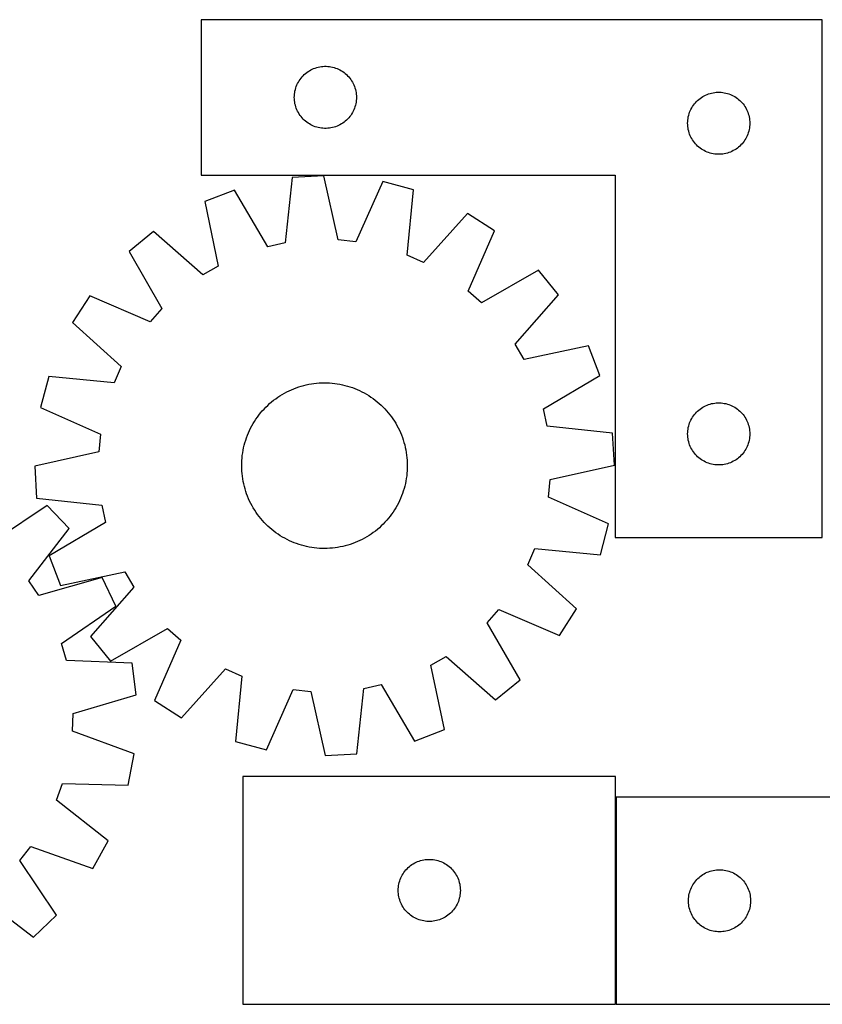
# Model space of a CAD drawing. Header units: millimetres. Extents: x 7 to 1493, y 7 to 482.
# Tile 2 of 5: x 403 to 790, y 7 to 482. Entities that reach past the tile are written whole.
import ezdxf

# ---------------------------------------------------------------- set-up
doc = ezdxf.new("R2010")
doc.units = ezdxf.units.MM
doc.layers.add('COMMON', color=5, linetype='CONTINUOUS', true_color=0x0000ff)
doc.layers.add('CUT', color=7, linetype='CONTINUOUS', true_color=0x000000)

msp = doc.modelspace()

# ---------------------------------------------------------------- linework, layer by layer
at = {"layer": 'COMMON'}
msp.add_line((690.67252, 6.572515), (690.67252, 106.572515), dxfattribs=at)
at = {"layer": 'CUT'}
for p, q in [((790.372518, 481.996894), (490.372518, 481.996894)), ((490.372518, 481.996894), (490.372518, 406.996894)), ((790.372518, 231.996894), (790.372518, 481.996894)), ((540.76362, 456.015101), (541.369304, 456.494483)), ((541.369304, 456.494483), (541.998862, 456.942049)), ((541.998862, 456.942049), (542.650626, 457.356613)), ((542.650626, 457.356613), (543.322867, 457.737076)), ((543.322867, 457.737076), (544.013802, 458.082428)), ((544.013802, 458.082428), (544.7216, 458.391753)), ((544.7216, 458.391753), (545.444382, 458.664232)), ((545.444382, 458.664232), (546.180233, 458.899142)), ((546.180233, 458.899142), (546.927202, 459.095859)), ((546.927202, 459.095859), (547.683307, 459.253863)), ((547.683307, 459.253863), (548.446543, 459.372734)), ((548.446543, 459.372734), (549.214886, 459.452157)), ((549.214886, 459.452157), (549.986299, 459.491921)), ((549.986299, 459.491921), (550.758737, 459.491921)), ((550.758737, 459.491921), (551.53015, 459.452157)), ((551.53015, 459.452157), (552.298493, 459.372734)), ((552.298493, 459.372734), (553.061729, 459.253863)), ((553.061729, 459.253863), (553.817834, 459.095859)), ((553.817834, 459.095859), (554.564803, 458.899142)), ((554.564803, 458.899142), (555.300654, 458.664232)), ((555.300654, 458.664232), (556.023436, 458.391753)), ((556.023436, 458.391753), (556.731234, 458.082428)), ((556.731234, 458.082428), (557.422169, 457.737076)), ((557.422169, 457.737076), (558.09441, 457.356613)), ((558.09441, 457.356613), (558.746174, 456.942049)), ((558.746174, 456.942049), (559.375732, 456.494483)), ((559.375732, 456.494483), (559.981416, 456.015101)), ((536.955212, 451.203301), (537.318239, 451.885115)), ((537.318239, 451.885115), (537.715885, 452.547337)), ((537.715885, 452.547337), (538.147093, 453.18821)), ((538.147093, 453.18821), (538.610721, 453.806036)), ((538.610721, 453.806036), (539.105539, 454.399176)), ((539.105539, 454.399176), (539.630235, 454.966056)), ((539.630235, 454.966056), (540.183418, 455.505174)), ((540.183418, 455.505174), (540.76362, 456.015101)), ((559.981416, 456.015101), (560.561618, 455.505174)), ((560.561618, 455.505174), (561.114801, 454.966056)), ((561.114801, 454.966056), (561.639497, 454.399176)), ((561.639497, 454.399176), (562.134315, 453.806036)), ((562.134315, 453.806036), (562.597943, 453.18821)), ((562.597943, 453.18821), (563.029151, 452.547337)), ((563.029151, 452.547337), (563.426797, 451.885115)), ((563.426797, 451.885115), (563.789824, 451.203301)), ((535.5512, 446.805252), (535.689683, 447.565175)), ((535.689683, 447.565175), (535.867102, 448.316961)), ((535.867102, 448.316961), (536.082987, 449.058616)), ((536.082987, 449.058616), (536.336766, 449.788175)), ((536.336766, 449.788175), (536.627764, 450.503702)), ((536.627764, 450.503702), (536.955212, 451.203301)), ((563.789824, 451.203301), (564.117272, 450.503702)), ((564.117272, 450.503702), (564.40827, 449.788175)), ((564.40827, 449.788175), (564.662049, 449.058616)), ((564.662049, 449.058616), (564.877934, 448.316961)), ((564.877934, 448.316961), (565.055353, 447.565175)), ((565.055353, 447.565175), (565.193836, 446.805252)), ((738.446543, 446.872734), (739.214886, 446.952157)), ((739.214886, 446.952157), (739.986299, 446.991921)), ((739.986299, 446.991921), (740.758737, 446.991921)), ((740.758737, 446.991921), (741.53015, 446.952157)), ((741.53015, 446.952157), (742.298493, 446.872734)), ((535.372518, 444.496894), (535.392407, 445.269075)), ((535.392407, 443.724713), (535.372518, 444.496894)), ((535.392407, 445.269075), (535.45202, 446.039209)), ((535.45202, 442.954579), (535.392407, 443.724713)), ((535.45202, 446.039209), (535.5512, 446.805252)), ((535.5512, 442.188535), (535.45202, 442.954579)), ((535.689683, 441.428613), (535.5512, 442.188535)), ((565.193836, 442.188535), (565.055353, 441.428613)), ((565.193836, 446.805252), (565.293016, 446.039209)), ((565.293016, 442.954579), (565.193836, 442.188535)), ((565.293016, 446.039209), (565.352629, 445.269075)), ((565.352629, 443.724713), (565.293016, 442.954579)), ((565.352629, 445.269075), (565.372518, 444.496894)), ((565.372518, 444.496894), (565.352629, 443.724713)), ((729.105539, 441.899176), (729.630235, 442.466056)), ((729.630235, 442.466056), (730.183418, 443.005174)), ((730.183418, 443.005174), (730.76362, 443.515101)), ((730.76362, 443.515101), (731.369304, 443.994483)), ((731.369304, 443.994483), (731.998862, 444.442049)), ((731.998862, 444.442049), (732.650626, 444.856613)), ((732.650626, 444.856613), (733.322867, 445.237076)), ((733.322867, 445.237076), (734.013802, 445.582428)), ((734.013802, 445.582428), (734.7216, 445.891753)), ((734.7216, 445.891753), (735.444382, 446.164232)), ((735.444382, 446.164232), (736.180233, 446.399142)), ((736.180233, 446.399142), (736.927202, 446.595859)), ((736.927202, 446.595859), (737.683307, 446.753863)), ((737.683307, 446.753863), (738.446543, 446.872734)), ((742.298493, 446.872734), (743.061729, 446.753863)), ((743.061729, 446.753863), (743.817834, 446.595859)), ((743.817834, 446.595859), (744.564803, 446.399142)), ((744.564803, 446.399142), (745.300654, 446.164232)), ((745.300654, 446.164232), (746.023436, 445.891753)), ((746.023436, 445.891753), (746.731234, 445.582428)), ((746.731234, 445.582428), (747.422169, 445.237076)), ((747.422169, 445.237076), (748.09441, 444.856613)), ((748.09441, 444.856613), (748.746174, 444.442049)), ((748.746174, 444.442049), (749.375732, 443.994483)), ((749.375732, 443.994483), (749.981416, 443.515101)), ((749.981416, 443.515101), (750.561618, 443.005174)), ((750.561618, 443.005174), (751.114801, 442.466056)), ((751.114801, 442.466056), (751.639497, 441.899176)), ((535.867102, 440.676827), (535.689683, 441.428613)), ((536.082987, 439.935171), (535.867102, 440.676827)), ((536.336766, 439.205613), (536.082987, 439.935171)), ((536.627764, 438.490085), (536.336766, 439.205613)), ((536.955212, 437.790487), (536.627764, 438.490085)), ((537.318239, 437.108673), (536.955212, 437.790487)), ((563.789824, 437.790487), (563.426797, 437.108673)), ((564.117272, 438.490085), (563.789824, 437.790487)), ((564.40827, 439.205613), (564.117272, 438.490085)), ((564.662049, 439.935171), (564.40827, 439.205613)), ((564.877934, 440.676827), (564.662049, 439.935171)), ((565.055353, 441.428613), (564.877934, 440.676827)), ((726.336766, 437.288175), (726.627764, 438.003702)), ((726.627764, 438.003702), (726.955212, 438.703301)), ((726.955212, 438.703301), (727.318239, 439.385115)), ((727.318239, 439.385115), (727.715885, 440.047337)), ((727.715885, 440.047337), (728.147093, 440.68821)), ((728.147093, 440.68821), (728.610721, 441.306036)), ((728.610721, 441.306036), (729.105539, 441.899176)), ((751.639497, 441.899176), (752.134315, 441.306036)), ((752.134315, 441.306036), (752.597943, 440.68821)), ((752.597943, 440.68821), (753.029151, 440.047337)), ((753.029151, 440.047337), (753.426797, 439.385115)), ((753.426797, 439.385115), (753.789824, 438.703301)), ((753.789824, 438.703301), (754.117272, 438.003702)), ((754.117272, 438.003702), (754.40827, 437.288175)), ((537.715885, 436.446451), (537.318239, 437.108673)), ((538.147093, 435.805577), (537.715885, 436.446451)), ((538.610721, 435.187752), (538.147093, 435.805577)), ((539.105539, 434.594612), (538.610721, 435.187752)), ((539.630235, 434.027732), (539.105539, 434.594612)), ((540.183418, 433.488613), (539.630235, 434.027732)), ((540.76362, 432.978687), (540.183418, 433.488613)), ((541.369304, 432.499305), (540.76362, 432.978687)), ((559.981416, 432.978687), (559.375732, 432.499305)), ((560.561618, 433.488613), (559.981416, 432.978687)), ((561.114801, 434.027732), (560.561618, 433.488613)), ((561.639497, 434.594612), (561.114801, 434.027732)), ((562.134315, 435.187752), (561.639497, 434.594612)), ((562.597943, 435.805577), (562.134315, 435.187752)), ((563.029151, 436.446451), (562.597943, 435.805577)), ((563.426797, 437.108673), (563.029151, 436.446451)), ((725.372518, 431.996894), (725.392407, 432.769075)), ((725.392407, 432.769075), (725.45202, 433.539209)), ((725.45202, 433.539209), (725.5512, 434.305252)), ((725.5512, 434.305252), (725.689683, 435.065175)), ((725.689683, 435.065175), (725.867102, 435.816961)), ((725.867102, 435.816961), (726.082987, 436.558616)), ((726.082987, 436.558616), (726.336766, 437.288175)), ((754.40827, 437.288175), (754.662049, 436.558616)), ((754.662049, 436.558616), (754.877934, 435.816961)), ((754.877934, 435.816961), (755.055353, 435.065175)), ((755.055353, 435.065175), (755.193836, 434.305252)), ((755.193836, 434.305252), (755.293016, 433.539209)), ((755.293016, 433.539209), (755.352629, 432.769075)), ((755.352629, 432.769075), (755.372518, 431.996894)), ((541.998862, 432.051739), (541.369304, 432.499305)), ((542.650626, 431.637174), (541.998862, 432.051739)), ((543.322867, 431.256712), (542.650626, 431.637174)), ((544.013802, 430.91136), (543.322867, 431.256712)), ((544.7216, 430.602034), (544.013802, 430.91136)), ((545.444382, 430.329555), (544.7216, 430.602034)), ((546.180233, 430.094646), (545.444382, 430.329555)), ((546.927202, 429.897928), (546.180233, 430.094646)), ((547.683307, 429.739925), (546.927202, 429.897928)), ((548.446543, 429.621054), (547.683307, 429.739925)), ((549.214886, 429.541631), (548.446543, 429.621054)), ((549.986299, 429.501867), (549.214886, 429.541631)), ((550.758737, 429.501867), (549.986299, 429.501867)), ((551.53015, 429.541631), (550.758737, 429.501867)), ((552.298493, 429.621054), (551.53015, 429.541631)), ((553.061729, 429.739925), (552.298493, 429.621054)), ((553.817834, 429.897928), (553.061729, 429.739925)), ((554.564803, 430.094646), (553.817834, 429.897928)), ((555.300654, 430.329555), (554.564803, 430.094646)), ((556.023436, 430.602034), (555.300654, 430.329555)), ((556.731234, 430.91136), (556.023436, 430.602034)), ((557.422169, 431.256712), (556.731234, 430.91136)), ((558.09441, 431.637174), (557.422169, 431.256712)), ((558.746174, 432.051739), (558.09441, 431.637174)), ((559.375732, 432.499305), (558.746174, 432.051739)), ((725.392407, 431.224713), (725.372518, 431.996894)), ((725.45202, 430.454579), (725.392407, 431.224713)), ((725.5512, 429.688535), (725.45202, 430.454579)), ((725.689683, 428.928613), (725.5512, 429.688535)), ((725.867102, 428.176827), (725.689683, 428.928613)), ((726.082987, 427.435171), (725.867102, 428.176827)), ((754.877934, 428.176827), (754.662049, 427.435171)), ((755.055353, 428.928613), (754.877934, 428.176827)), ((755.193836, 429.688535), (755.055353, 428.928613)), ((755.293016, 430.454579), (755.193836, 429.688535)), ((755.352629, 431.224713), (755.293016, 430.454579)), ((755.372518, 431.996894), (755.352629, 431.224713)), ((726.336766, 426.705613), (726.082987, 427.435171)), ((726.627764, 425.990085), (726.336766, 426.705613)), ((726.955212, 425.290487), (726.627764, 425.990085)), ((727.318239, 424.608673), (726.955212, 425.290487)), ((727.715885, 423.946451), (727.318239, 424.608673)), ((728.147093, 423.305577), (727.715885, 423.946451)), ((728.610721, 422.687752), (728.147093, 423.305577)), ((752.597943, 423.305577), (752.134315, 422.687752)), ((753.029151, 423.946451), (752.597943, 423.305577)), ((753.426797, 424.608673), (753.029151, 423.946451)), ((753.789824, 425.290487), (753.426797, 424.608673)), ((754.117272, 425.990085), (753.789824, 425.290487)), ((754.40827, 426.705613), (754.117272, 425.990085)), ((754.662049, 427.435171), (754.40827, 426.705613)), ((729.105539, 422.094612), (728.610721, 422.687752)), ((729.630235, 421.527732), (729.105539, 422.094612)), ((730.183418, 420.988613), (729.630235, 421.527732)), ((730.76362, 420.478687), (730.183418, 420.988613)), ((731.369304, 419.999305), (730.76362, 420.478687)), ((731.998862, 419.551739), (731.369304, 419.999305)), ((732.650626, 419.137174), (731.998862, 419.551739)), ((733.322867, 418.756712), (732.650626, 419.137174)), ((734.013802, 418.41136), (733.322867, 418.756712)), ((734.7216, 418.102034), (734.013802, 418.41136)), ((746.731234, 418.41136), (746.023436, 418.102034)), ((747.422169, 418.756712), (746.731234, 418.41136)), ((748.09441, 419.137174), (747.422169, 418.756712)), ((748.746174, 419.551739), (748.09441, 419.137174)), ((749.375732, 419.999305), (748.746174, 419.551739)), ((749.981416, 420.478687), (749.375732, 419.999305)), ((750.561618, 420.988613), (749.981416, 420.478687)), ((751.114801, 421.527732), (750.561618, 420.988613)), ((751.639497, 422.094612), (751.114801, 421.527732)), ((752.134315, 422.687752), (751.639497, 422.094612)), ((735.444382, 417.829555), (734.7216, 418.102034)), ((736.180233, 417.594646), (735.444382, 417.829555)), ((736.927202, 417.397928), (736.180233, 417.594646)), ((737.683307, 417.239925), (736.927202, 417.397928)), ((738.446543, 417.121054), (737.683307, 417.239925)), ((739.214886, 417.041631), (738.446543, 417.121054)), ((739.986299, 417.001867), (739.214886, 417.041631)), ((740.758737, 417.001867), (739.986299, 417.001867)), ((741.53015, 417.041631), (740.758737, 417.001867)), ((742.298493, 417.121054), (741.53015, 417.041631)), ((743.061729, 417.239925), (742.298493, 417.121054)), ((743.817834, 417.397928), (743.061729, 417.239925)), ((744.564803, 417.594646), (743.817834, 417.397928)), ((745.300654, 417.829555), (744.564803, 417.594646)), ((746.023436, 418.102034), (745.300654, 417.829555)), ((490.372518, 406.996894), (690.372518, 406.996894)), ((534.304348, 405.786015), (530.95898, 374.198307)), ((549.665338, 406.663818), (534.304348, 405.786015)), ((556.587337, 375.66284), (549.665338, 406.663818)), ((690.372518, 406.996894), (690.372518, 231.996894)), ((506.417479, 399.720677), (492.079565, 394.139029)), ((522.58052, 372.376009), (506.417479, 399.720677)), ((578.06162, 403.814781), (565.118847, 374.806862)), ((592.942045, 399.902815), (578.06162, 403.814781)), ((589.945428, 368.280117), (592.942045, 399.902815)), ((492.079565, 394.139029), (498.65907, 363.063558)), ((619.068113, 388.418286), (597.794865, 364.829652)), ((632.011375, 380.099481), (619.068113, 388.418286)), ((467.431869, 379.753033), (455.520527, 370.013911)), ((491.253802, 358.741363), (467.431869, 379.753033)), ((565.118847, 374.806862), (556.587337, 375.66284)), ((619.389471, 350.950514), (632.011375, 380.099481)), ((530.95898, 374.198307), (522.58052, 372.376009)), ((455.520527, 370.013911), (471.380856, 342.492561)), ((597.794865, 364.829652), (589.945428, 368.280117)), ((498.65907, 363.063558), (491.253802, 358.741363)), ((653.309827, 361.103646), (625.788477, 345.243317)), ((663.048949, 349.192304), (653.309827, 361.103646)), ((436.524692, 348.715459), (428.205887, 335.772197)), ((465.67366, 336.093555), (436.524692, 348.715459)), ((625.788477, 345.243317), (619.389471, 350.950514)), ((642.037279, 325.370372), (663.048949, 349.192304)), ((471.380856, 342.492561), (465.67366, 336.093555)), ((428.205887, 335.772197), (451.794521, 314.498949)), ((646.359474, 317.965103), (642.037279, 325.370372)), ((677.434945, 324.544608), (646.359474, 317.965103)), ((683.016593, 310.206695), (677.434945, 324.544608)), ((451.794521, 314.498949), (448.344056, 306.649512)), ((416.721358, 309.646129), (412.809392, 294.765704)), ((448.344056, 306.649512), (416.721358, 309.646129)), ((655.671925, 294.043654), (683.016593, 310.206695)), ((536.331334, 304.270754), (537.519311, 304.680285)), ((537.519311, 304.680285), (538.719567, 305.052299)), ((538.719567, 305.052299), (539.930915, 305.386429)), ((539.930915, 305.386429), (541.15216, 305.682345)), ((541.15216, 305.682345), (542.382098, 305.939754)), ((542.382098, 305.939754), (543.619515, 306.158403)), ((543.619515, 306.158403), (544.863188, 306.338075)), ((544.863188, 306.338075), (546.111892, 306.478595)), ((546.111892, 306.478595), (547.364394, 306.579822)), ((547.364394, 306.579822), (548.619457, 306.641658)), ((548.619457, 306.641658), (549.875843, 306.66404)), ((549.875843, 306.66404), (551.132312, 306.646947)), ((551.132312, 306.646947), (552.387624, 306.590396)), ((552.387624, 306.590396), (553.640541, 306.494443)), ((553.640541, 306.494443), (554.889825, 306.359182)), ((554.889825, 306.359182), (556.134244, 306.184747)), ((556.134244, 306.184747), (557.37257, 305.971309)), ((557.37257, 305.971309), (558.603581, 305.719081)), ((558.603581, 305.719081), (559.826062, 305.428309)), ((559.826062, 305.428309), (561.038806, 305.099283)), ((561.038806, 305.099283), (562.240616, 304.732325)), ((562.240616, 304.732325), (563.430307, 304.327798)), ((563.430307, 304.327798), (564.606705, 303.886102)), ((526.380566, 298.975244), (527.407118, 299.69995)), ((527.407118, 299.69995), (528.455926, 300.392053)), ((528.455926, 300.392053), (529.525957, 301.050871)), ((529.525957, 301.050871), (530.616154, 301.675754)), ((530.616154, 301.675754), (531.72544, 302.266084)), ((531.72544, 302.266084), (532.852723, 302.821279)), ((532.852723, 302.821279), (533.996888, 303.340792)), ((533.996888, 303.340792), (535.156806, 303.824109)), ((535.156806, 303.824109), (536.331334, 304.270754)), ((564.606705, 303.886102), (565.768648, 303.407673)), ((565.768648, 303.407673), (566.91499, 302.892982)), ((566.91499, 302.892982), (568.0446, 302.342538)), ((568.0446, 302.342538), (569.156362, 301.756883)), ((569.156362, 301.756883), (570.24918, 301.136596)), ((570.24918, 301.136596), (571.321975, 300.482288)), ((571.321975, 300.482288), (572.373688, 299.794607)), ((572.373688, 299.794607), (573.403282, 299.074229)), ((412.809392, 294.765704), (441.817312, 281.822931)), ((520.743724, 293.984572), (521.616296, 294.888798)), ((521.616296, 294.888798), (522.516841, 295.765169)), ((522.516841, 295.765169), (523.444468, 296.612821)), ((523.444468, 296.612821), (524.398263, 297.430918)), ((524.398263, 297.430918), (525.377284, 298.218651)), ((525.377284, 298.218651), (526.380566, 298.975244)), ((573.403282, 299.074229), (574.40974, 298.321867)), ((574.40974, 298.321867), (575.392069, 297.538262)), ((575.392069, 297.538262), (576.3493, 296.724189)), ((576.3493, 296.724189), (577.280488, 295.880449)), ((577.280488, 295.880449), (578.184713, 295.007877)), ((578.184713, 295.007877), (579.061085, 294.107333)), ((731.998862, 294.442049), (732.650626, 294.856613)), ((732.650626, 294.856613), (733.322867, 295.237076)), ((733.322867, 295.237076), (734.013802, 295.582428)), ((734.013802, 295.582428), (734.7216, 295.891753)), ((734.7216, 295.891753), (735.444382, 296.164232)), ((735.444382, 296.164232), (736.180233, 296.399142)), ((736.180233, 296.399142), (736.927202, 296.595859)), ((736.927202, 296.595859), (737.683307, 296.753863)), ((737.683307, 296.753863), (738.446543, 296.872734)), ((738.446543, 296.872734), (739.214886, 296.952157)), ((739.214886, 296.952157), (739.986299, 296.991921)), ((739.986299, 296.991921), (740.758737, 296.991921)), ((740.758737, 296.991921), (741.53015, 296.952157)), ((741.53015, 296.952157), (742.298493, 296.872734)), ((742.298493, 296.872734), (743.061729, 296.753863)), ((743.061729, 296.753863), (743.817834, 296.595859)), ((743.817834, 296.595859), (744.564803, 296.399142)), ((744.564803, 296.399142), (745.300654, 296.164232)), ((745.300654, 296.164232), (746.023436, 295.891753)), ((746.023436, 295.891753), (746.731234, 295.582428)), ((746.731234, 295.582428), (747.422169, 295.237076)), ((747.422169, 295.237076), (748.09441, 294.856613)), ((748.09441, 294.856613), (748.746174, 294.442049)), ((516.829566, 289.077772), (517.549944, 290.107366)), ((517.549944, 290.107366), (518.302306, 291.113824)), ((518.302306, 291.113824), (519.085911, 292.096153)), ((519.085911, 292.096153), (519.899985, 293.053384)), ((519.899985, 293.053384), (520.743724, 293.984572)), ((579.061085, 294.107333), (579.908737, 293.179705)), ((579.908737, 293.179705), (580.726834, 292.22591)), ((580.726834, 292.22591), (581.514567, 291.246889)), ((581.514567, 291.246889), (582.27116, 290.243607)), ((582.27116, 290.243607), (582.995866, 289.217056)), ((657.494223, 285.665193), (655.671925, 294.043654)), ((727.318239, 289.385115), (727.715885, 290.047337)), ((727.715885, 290.047337), (728.147093, 290.68821)), ((728.147093, 290.68821), (728.610721, 291.306036)), ((728.610721, 291.306036), (729.105539, 291.899176)), ((729.105539, 291.899176), (729.630235, 292.466056)), ((729.630235, 292.466056), (730.183418, 293.005174)), ((730.183418, 293.005174), (730.76362, 293.515101)), ((730.76362, 293.515101), (731.369304, 293.994483)), ((731.369304, 293.994483), (731.998862, 294.442049)), ((748.746174, 294.442049), (749.375732, 293.994483)), ((749.375732, 293.994483), (749.981416, 293.515101)), ((749.981416, 293.515101), (750.561618, 293.005174)), ((750.561618, 293.005174), (751.114801, 292.466056)), ((751.114801, 292.466056), (751.639497, 291.899176)), ((751.639497, 291.899176), (752.134315, 291.306036)), ((752.134315, 291.306036), (752.597943, 290.68821)), ((752.597943, 290.68821), (753.029151, 290.047337)), ((753.029151, 290.047337), (753.426797, 289.385115)), ((514.281636, 284.748684), (514.867291, 285.860446)), ((514.867291, 285.860446), (515.487578, 286.953264)), ((515.487578, 286.953264), (516.141885, 288.026059)), ((516.141885, 288.026059), (516.829566, 289.077772)), ((582.995866, 289.217056), (583.687969, 288.168247)), ((583.687969, 288.168247), (584.346787, 287.098216)), ((584.346787, 287.098216), (584.97167, 286.00802)), ((584.97167, 286.00802), (585.562, 284.898733)), ((689.081931, 282.319825), (657.494223, 285.665193)), ((725.689683, 285.065175), (725.867102, 285.816961)), ((725.867102, 285.816961), (726.082987, 286.558616)), ((726.082987, 286.558616), (726.336766, 287.288175)), ((726.336766, 287.288175), (726.627764, 288.003702)), ((726.627764, 288.003702), (726.955212, 288.703301)), ((726.955212, 288.703301), (727.318239, 289.385115)), ((753.426797, 289.385115), (753.789824, 288.703301)), ((753.789824, 288.703301), (754.117272, 288.003702)), ((754.117272, 288.003702), (754.40827, 287.288175)), ((754.40827, 287.288175), (754.662049, 286.558616)), ((754.662049, 286.558616), (754.877934, 285.816961)), ((754.877934, 285.816961), (755.055353, 285.065175)), ((441.817312, 281.822931), (440.961334, 273.291421)), ((512.296375, 280.134391), (512.738071, 281.310789)), ((512.738071, 281.310789), (513.2165, 282.472732)), ((513.2165, 282.472732), (513.731191, 283.619074)), ((513.731191, 283.619074), (514.281636, 284.748684)), ((585.562, 284.898733), (586.117195, 283.771451)), ((586.117195, 283.771451), (586.636708, 282.627286)), ((586.636708, 282.627286), (587.120025, 281.467367)), ((587.120025, 281.467367), (587.56667, 280.292839)), ((689.959734, 266.958835), (689.081931, 282.319825)), ((725.372518, 281.996894), (725.392407, 282.769075)), ((725.392407, 281.224713), (725.372518, 281.996894)), ((725.392407, 282.769075), (725.45202, 283.539209)), ((725.45202, 280.454579), (725.392407, 281.224713)), ((725.45202, 283.539209), (725.5512, 284.305252)), ((725.5512, 284.305252), (725.689683, 285.065175)), ((755.055353, 285.065175), (755.193836, 284.305252)), ((755.193836, 284.305252), (755.293016, 283.539209)), ((755.293016, 283.539209), (755.352629, 282.769075)), ((755.352629, 281.224713), (755.293016, 280.454579)), ((755.352629, 282.769075), (755.372518, 281.996894)), ((755.372518, 281.996894), (755.352629, 281.224713)), ((510.905093, 275.307665), (511.195864, 276.530146)), ((511.195864, 276.530146), (511.524891, 277.74289)), ((511.524891, 277.74289), (511.891848, 278.9447)), ((511.891848, 278.9447), (512.296375, 280.134391)), ((587.56667, 280.292839), (587.976201, 279.104862)), ((587.976201, 279.104862), (588.348215, 277.904607)), ((588.348215, 277.904607), (588.682345, 276.693259)), ((588.682345, 276.693259), (588.978261, 275.472013)), ((725.5512, 279.688535), (725.45202, 280.454579)), ((725.689683, 278.928613), (725.5512, 279.688535)), ((725.867102, 278.176827), (725.689683, 278.928613)), ((726.082987, 277.435171), (725.867102, 278.176827)), ((726.336766, 276.705613), (726.082987, 277.435171)), ((726.627764, 275.990085), (726.336766, 276.705613)), ((726.955212, 275.290487), (726.627764, 275.990085)), ((754.117272, 275.990085), (753.789824, 275.290487)), ((754.40827, 276.705613), (754.117272, 275.990085)), ((754.662049, 277.435171), (754.40827, 276.705613)), ((754.877934, 278.176827), (754.662049, 277.435171)), ((755.055353, 278.928613), (754.877934, 278.176827)), ((755.193836, 279.688535), (755.055353, 278.928613)), ((755.293016, 280.454579), (755.193836, 279.688535)), ((440.961334, 273.291421), (409.960355, 266.369422)), ((510.12973, 270.344625), (510.264991, 271.593909)), ((510.264991, 271.593909), (510.439426, 272.838328)), ((510.439426, 272.838328), (510.652864, 274.076654)), ((510.652864, 274.076654), (510.905093, 275.307665)), ((588.978261, 275.472013), (589.23567, 274.242075)), ((589.23567, 274.242075), (589.454319, 273.004659)), ((589.454319, 273.004659), (589.633991, 271.760985)), ((589.633991, 271.760985), (589.774511, 270.512281)), ((727.318239, 274.608673), (726.955212, 275.290487)), ((727.715885, 273.946451), (727.318239, 274.608673)), ((728.147093, 273.305577), (727.715885, 273.946451)), ((728.610721, 272.687752), (728.147093, 273.305577)), ((729.105539, 272.094612), (728.610721, 272.687752)), ((729.630235, 271.527732), (729.105539, 272.094612)), ((730.183418, 270.988613), (729.630235, 271.527732)), ((751.114801, 271.527732), (750.561618, 270.988613)), ((751.639497, 272.094612), (751.114801, 271.527732)), ((752.134315, 272.687752), (751.639497, 272.094612)), ((752.597943, 273.305577), (752.134315, 272.687752)), ((753.029151, 273.946451), (752.597943, 273.305577)), ((753.426797, 274.608673), (753.029151, 273.946451)), ((753.789824, 275.290487), (753.426797, 274.608673)), ((409.960355, 266.369422), (410.838159, 251.008432)), ((509.960133, 266.579927), (509.977226, 267.836396)), ((509.982516, 265.323541), (509.960133, 266.579927)), ((509.977226, 267.836396), (510.033777, 269.091708)), ((510.033777, 269.091708), (510.12973, 270.344625)), ((589.774511, 270.512281), (589.875738, 269.25978)), ((589.875738, 269.25978), (589.937574, 268.004717)), ((589.937574, 268.004717), (589.959956, 266.748331)), ((589.959956, 266.748331), (589.942863, 265.491861)), ((658.958756, 260.036837), (689.959734, 266.958835)), ((730.76362, 270.478687), (730.183418, 270.988613)), ((731.369304, 269.999305), (730.76362, 270.478687)), ((731.998862, 269.551739), (731.369304, 269.999305)), ((732.650626, 269.137174), (731.998862, 269.551739)), ((733.322867, 268.756712), (732.650626, 269.137174)), ((734.013802, 268.41136), (733.322867, 268.756712)), ((734.7216, 268.102034), (734.013802, 268.41136)), ((735.444382, 267.829555), (734.7216, 268.102034)), ((736.180233, 267.594646), (735.444382, 267.829555)), ((736.927202, 267.397928), (736.180233, 267.594646)), ((737.683307, 267.239925), (736.927202, 267.397928)), ((738.446543, 267.121054), (737.683307, 267.239925)), ((739.214886, 267.041631), (738.446543, 267.121054)), ((739.986299, 267.001867), (739.214886, 267.041631)), ((740.758737, 267.001867), (739.986299, 267.001867)), ((741.53015, 267.041631), (740.758737, 267.001867)), ((742.298493, 267.121054), (741.53015, 267.041631)), ((743.061729, 267.239925), (742.298493, 267.121054)), ((743.817834, 267.397928), (743.061729, 267.239925)), ((744.564803, 267.594646), (743.817834, 267.397928)), ((745.300654, 267.829555), (744.564803, 267.594646)), ((746.023436, 268.102034), (745.300654, 267.829555)), ((746.731234, 268.41136), (746.023436, 268.102034)), ((747.422169, 268.756712), (746.731234, 268.41136)), ((748.09441, 269.137174), (747.422169, 268.756712)), ((748.746174, 269.551739), (748.09441, 269.137174)), ((749.375732, 269.999305), (748.746174, 269.551739)), ((749.981416, 270.478687), (749.375732, 269.999305)), ((750.561618, 270.988613), (749.981416, 270.478687)), ((510.044351, 264.068478), (509.982516, 265.323541)), ((510.145578, 262.815976), (510.044351, 264.068478)), ((510.286098, 261.567272), (510.145578, 262.815976)), ((510.465771, 260.323599), (510.286098, 261.567272)), ((589.655098, 261.734348), (589.480663, 260.489929)), ((589.790359, 262.983633), (589.655098, 261.734348)), ((589.886312, 264.236549), (589.790359, 262.983633)), ((589.942863, 265.491861), (589.886312, 264.236549)), ((510.68442, 259.086182), (510.465771, 260.323599)), ((510.941829, 257.856244), (510.68442, 259.086182)), ((511.237744, 256.634999), (510.941829, 257.856244)), ((588.724225, 256.798112), (588.395199, 255.585368)), ((589.014997, 258.020592), (588.724225, 256.798112)), ((589.267225, 259.251603), (589.014997, 258.020592)), ((589.480663, 260.489929), (589.267225, 259.251603)), ((658.102778, 251.505326), (658.958756, 260.036837)), ((511.571874, 255.423651), (511.237744, 256.634999)), ((511.943888, 254.223396), (511.571874, 255.423651)), ((512.35342, 253.035418), (511.943888, 254.223396)), ((512.800064, 251.86089), (512.35342, 253.035418)), ((587.182018, 252.017468), (586.703589, 250.855525)), ((587.623714, 253.193866), (587.182018, 252.017468)), ((588.028241, 254.383557), (587.623714, 253.193866)), ((588.395199, 255.585368), (588.028241, 254.383557)), ((416.024767, 247.501875), (389.643244, 229.810351)), ((410.838159, 251.008432), (442.425866, 247.663064)), ((426.549808, 236.278949), (416.024767, 247.501875)), ((442.425866, 247.663064), (444.248164, 239.284604)), ((513.283382, 250.700972), (512.800064, 251.86089)), ((513.802894, 249.556807), (513.283382, 250.700972)), ((514.358089, 248.429524), (513.802894, 249.556807)), ((514.94842, 247.320238), (514.358089, 248.429524)), ((515.573302, 246.230041), (514.94842, 247.320238)), ((585.052799, 247.467811), (584.432512, 246.374993)), ((585.638454, 248.579573), (585.052799, 247.467811)), ((586.188898, 249.709183), (585.638454, 248.579573)), ((586.703589, 250.855525), (586.188898, 249.709183)), ((687.110697, 238.562554), (658.102778, 251.505326)), ((516.23212, 245.16001), (515.573302, 246.230041)), ((516.924223, 244.111202), (516.23212, 245.16001)), ((517.648929, 243.08465), (516.924223, 244.111202)), ((518.405522, 242.081368), (517.648929, 243.08465)), ((582.370145, 243.220891), (581.617783, 242.214433)), ((583.090523, 244.250485), (582.370145, 243.220891)), ((583.778204, 245.302198), (583.090523, 244.250485)), ((584.432512, 246.374993), (583.778204, 245.302198)), ((444.248164, 239.284604), (416.903497, 223.121563)), ((519.193256, 241.102347), (518.405522, 242.081368)), ((520.011352, 240.148552), (519.193256, 241.102347)), ((520.859004, 239.220925), (520.011352, 240.148552)), ((521.735376, 238.32038), (520.859004, 239.220925)), ((522.639602, 237.447808), (521.735376, 238.32038)), ((578.303793, 238.43946), (577.403249, 237.563088)), ((579.176365, 239.343686), (578.303793, 238.43946)), ((580.020105, 240.274873), (579.176365, 239.343686)), ((580.834178, 241.232104), (580.020105, 240.274873)), ((581.617783, 242.214433), (580.834178, 241.232104)), ((683.198731, 223.682128), (687.110697, 238.562554)), ((407.203278, 211.085963), (426.549808, 236.278949)), ((523.570789, 236.604069), (522.639602, 237.447808)), ((524.52802, 235.789995), (523.570789, 236.604069)), ((525.510349, 235.00639), (524.52802, 235.789995)), ((526.516807, 234.254028), (525.510349, 235.00639)), ((527.546401, 233.53365), (526.516807, 234.254028)), ((528.598114, 232.845969), (527.546401, 233.53365)), ((572.512972, 233.628307), (571.464163, 232.936204)), ((573.539523, 234.353013), (572.512972, 233.628307)), ((574.542805, 235.109606), (573.539523, 234.353013)), ((575.521826, 235.89734), (574.542805, 235.109606)), ((576.475621, 236.715436), (575.521826, 235.89734)), ((577.403249, 237.563088), (576.475621, 236.715436)), ((529.670909, 232.191662), (528.598114, 232.845969)), ((530.763727, 231.571375), (529.670909, 232.191662)), ((531.875489, 230.98572), (530.763727, 231.571375)), ((533.005099, 230.435275), (531.875489, 230.98572)), ((534.151441, 229.920584), (533.005099, 230.435275)), ((535.313384, 229.442155), (534.151441, 229.920584)), ((536.489782, 229.000459), (535.313384, 229.442155)), ((537.679473, 228.595932), (536.489782, 229.000459)), ((538.881284, 228.228975), (537.679473, 228.595932)), ((540.094028, 227.899948), (538.881284, 228.228975)), ((561.200523, 228.275958), (559.989175, 227.941828)), ((562.400778, 228.647972), (561.200523, 228.275958)), ((563.588755, 229.057504), (562.400778, 228.647972)), ((564.763283, 229.504148), (563.588755, 229.057504)), ((565.923202, 229.987466), (564.763283, 229.504148)), ((567.067367, 230.506978), (565.923202, 229.987466)), ((568.194649, 231.062174), (567.067367, 230.506978)), ((569.303936, 231.652504), (568.194649, 231.062174)), ((570.394132, 232.277386), (569.303936, 231.652504)), ((571.464163, 232.936204), (570.394132, 232.277386)), ((690.372518, 231.996894), (790.372518, 231.996894)), ((541.316508, 227.609177), (540.094028, 227.899948)), ((542.547519, 227.356948), (541.316508, 227.609177)), ((543.785845, 227.14351), (542.547519, 227.356948)), ((545.030264, 226.969075), (543.785845, 227.14351)), ((546.279549, 226.833814), (545.030264, 226.969075)), ((547.532465, 226.737861), (546.279549, 226.833814)), ((548.787777, 226.68131), (547.532465, 226.737861)), ((550.044247, 226.664217), (548.787777, 226.68131)), ((551.300633, 226.6866), (550.044247, 226.664217)), ((552.555696, 226.748435), (551.300633, 226.6866)), ((553.808197, 226.849662), (552.555696, 226.748435)), ((555.056901, 226.990182), (553.808197, 226.849662)), ((556.300575, 227.169855), (555.056901, 226.990182)), ((557.537991, 227.388504), (556.300575, 227.169855)), ((558.767929, 227.645913), (557.537991, 227.388504)), ((559.989175, 227.941828), (558.767929, 227.645913)), ((648.125568, 218.829308), (651.576033, 226.678745)), ((651.576033, 226.678745), (683.198731, 223.682128)), ((416.903497, 223.121563), (422.485145, 208.783649)), ((671.714202, 197.55606), (648.125568, 218.829308)), ((422.485145, 208.783649), (453.560615, 215.363154)), ((453.560615, 215.363154), (457.882811, 207.957886)), ((412.018073, 203.991098), (407.203278, 211.085963)), ((442.575374, 212.664397), (412.018073, 203.991098)), ((449.117209, 198.738344), (442.575374, 212.664397)), ((457.882811, 207.957886), (436.871141, 184.135953)), ((422.932504, 180.756798), (449.117209, 198.738344)), ((628.539233, 190.835696), (634.24643, 197.234702)), ((634.24643, 197.234702), (663.395397, 184.612798)), ((663.395397, 184.612798), (671.714202, 197.55606)), ((644.399562, 163.314346), (628.539233, 190.835696)), ((446.610262, 172.224611), (474.131612, 188.08494)), ((474.131612, 188.08494), (480.530618, 182.377744)), ((425.319213, 172.521326), (422.932504, 180.756798)), ((436.871141, 184.135953), (446.610262, 172.224611)), ((480.530618, 182.377744), (467.908714, 153.228776)), ((457.06113, 171.327399), (425.319213, 172.521326)), ((458.979397, 156.061398), (457.06113, 171.327399)), ((601.261019, 170.264699), (608.666288, 174.586895)), ((608.666288, 174.586895), (632.48822, 153.575225)), ((480.851976, 144.909971), (502.125224, 168.498605)), ((502.125224, 168.498605), (509.974661, 165.04814)), ((607.840524, 139.189229), (601.261019, 170.264699)), ((509.974661, 165.04814), (506.978044, 133.425442)), ((632.48822, 153.575225), (644.399562, 163.314346)), ((521.85847, 129.513476), (534.801242, 158.521396)), ((534.801242, 158.521396), (543.332753, 157.665418)), ((543.332753, 157.665418), (550.254751, 126.664439)), ((565.615741, 127.542243), (568.961109, 159.12995)), ((568.961109, 159.12995), (577.33957, 160.952248)), ((577.33957, 160.952248), (593.502611, 133.607581)), ((428.51966, 147.051449), (458.979397, 156.061398)), ((467.908714, 153.228776), (480.851976, 144.909971)), ((428.244654, 138.481517), (428.51966, 147.051449)), ((458.064067, 127.537232), (428.244654, 138.481517)), ((593.502611, 133.607581), (607.840524, 139.189229)), ((506.978044, 133.425442), (521.85847, 129.513476)), ((455.170994, 112.425625), (458.064067, 127.537232)), ((550.254751, 126.664439), (565.615741, 127.542243)), ((690.572519, 116.572515), (510.572519, 116.572515)), ((510.572519, 116.572515), (510.572519, 6.572515)), ((690.572519, 6.572515), (690.572519, 116.572515)), ((420.508034, 105.203723), (423.417835, 113.269231)), ((423.417835, 113.269231), (455.170994, 112.425625)), ((445.486011, 85.580385), (420.508034, 105.203723)), ((865.77252, 106.572515), (690.77252, 106.572515)), ((690.77252, 106.572515), (690.77252, 6.572515)), ((438.064792, 72.102401), (445.486011, 85.580385)), ((402.866668, 75.945407), (408.126432, 82.716984)), ((408.126432, 82.716984), (438.064792, 72.102401)), ((596.380234, 75.974763), (597.127203, 76.171481)), ((597.127203, 76.171481), (597.883308, 76.329484)), ((597.883308, 76.329484), (598.646544, 76.448355)), ((598.646544, 76.448355), (599.414887, 76.527778)), ((599.414887, 76.527778), (600.1863, 76.567542)), ((600.1863, 76.567542), (600.958738, 76.567542)), ((600.958738, 76.567542), (601.730151, 76.527778)), ((601.730151, 76.527778), (602.498494, 76.448355)), ((602.498494, 76.448355), (603.26173, 76.329484)), ((603.26173, 76.329484), (604.017835, 76.171481)), ((604.017835, 76.171481), (604.764804, 75.974763)), ((420.558191, 49.563884), (402.866668, 75.945407)), ((588.810722, 70.881657), (589.30554, 71.474797)), ((589.30554, 71.474797), (589.830236, 72.041677)), ((589.830236, 72.041677), (590.383419, 72.580795)), ((590.383419, 72.580795), (590.963621, 73.090722)), ((590.963621, 73.090722), (591.569305, 73.570104)), ((591.569305, 73.570104), (592.198863, 74.01767)), ((592.198863, 74.01767), (592.850627, 74.432234)), ((592.850627, 74.432234), (593.522868, 74.812697)), ((593.522868, 74.812697), (594.213803, 75.158049)), ((594.213803, 75.158049), (594.921601, 75.467374)), ((594.921601, 75.467374), (595.644383, 75.739853)), ((595.644383, 75.739853), (596.380234, 75.974763)), ((604.764804, 75.974763), (605.500655, 75.739853)), ((605.500655, 75.739853), (606.223437, 75.467374)), ((606.223437, 75.467374), (606.931235, 75.158049)), ((606.931235, 75.158049), (607.62217, 74.812697)), ((607.62217, 74.812697), (608.294411, 74.432234)), ((608.294411, 74.432234), (608.946175, 74.01767)), ((608.946175, 74.01767), (609.575733, 73.570104)), ((609.575733, 73.570104), (610.181417, 73.090722)), ((610.181417, 73.090722), (610.761619, 72.580795)), ((610.761619, 72.580795), (611.314802, 72.041677)), ((611.314802, 72.041677), (611.839498, 71.474797)), ((611.839498, 71.474797), (612.334316, 70.881657)), ((737.704239, 71.25535), (738.464161, 71.393833)), ((738.464161, 71.393833), (739.230205, 71.493013)), ((739.230205, 71.493013), (740.000339, 71.552626)), ((740.000339, 71.552626), (740.77252, 71.572515)), ((740.77252, 71.572515), (741.544701, 71.552626)), ((741.544701, 71.552626), (742.314835, 71.493013)), ((742.314835, 71.493013), (743.080879, 71.393833)), ((743.080879, 71.393833), (743.840801, 71.25535)), ((586.282988, 66.134237), (586.536767, 66.863796)), ((586.536767, 66.863796), (586.827765, 67.579323)), ((586.827765, 67.579323), (587.155213, 68.278922)), ((587.155213, 68.278922), (587.51824, 68.960736)), ((587.51824, 68.960736), (587.915886, 69.622958)), ((587.915886, 69.622958), (588.347094, 70.263831)), ((588.347094, 70.263831), (588.810722, 70.881657)), ((612.334316, 70.881657), (612.797944, 70.263831)), ((612.797944, 70.263831), (613.229152, 69.622958)), ((613.229152, 69.622958), (613.626798, 68.960736)), ((613.626798, 68.960736), (613.989825, 68.278922)), ((613.989825, 68.278922), (614.317273, 67.579323)), ((614.317273, 67.579323), (614.608271, 66.863796)), ((614.608271, 66.863796), (614.86205, 66.134237)), ((729.254313, 66.181413), (729.764239, 66.761615)), ((729.764239, 66.761615), (730.303358, 67.314798)), ((730.303358, 67.314798), (730.870238, 67.839494)), ((730.870238, 67.839494), (731.463378, 68.334312)), ((731.463378, 68.334312), (732.081204, 68.79794)), ((732.081204, 68.79794), (732.722077, 69.229148)), ((732.722077, 69.229148), (733.384299, 69.626794)), ((733.384299, 69.626794), (734.066113, 69.989821)), ((734.066113, 69.989821), (734.765711, 70.317268)), ((734.765711, 70.317268), (735.481239, 70.608267)), ((735.481239, 70.608267), (736.210798, 70.862046)), ((736.210798, 70.862046), (736.952453, 71.077931)), ((736.952453, 71.077931), (737.704239, 71.25535)), ((743.840801, 71.25535), (744.592587, 71.077931)), ((744.592587, 71.077931), (745.334242, 70.862046)), ((745.334242, 70.862046), (746.063801, 70.608267)), ((746.063801, 70.608267), (746.779329, 70.317268)), ((746.779329, 70.317268), (747.478927, 69.989821)), ((747.478927, 69.989821), (748.160741, 69.626794)), ((748.160741, 69.626794), (748.822963, 69.229148)), ((748.822963, 69.229148), (749.463836, 68.79794)), ((749.463836, 68.79794), (750.081662, 68.334312)), ((750.081662, 68.334312), (750.674802, 67.839494)), ((750.674802, 67.839494), (751.241682, 67.314798)), ((751.241682, 67.314798), (751.7808, 66.761615)), ((751.7808, 66.761615), (752.290727, 66.181413)), ((585.572519, 61.572515), (585.592408, 62.344696)), ((585.592408, 62.344696), (585.652021, 63.11483)), ((585.652021, 63.11483), (585.751201, 63.880874)), ((585.751201, 63.880874), (585.889684, 64.640796)), ((585.889684, 64.640796), (586.067103, 65.392582)), ((586.067103, 65.392582), (586.282988, 66.134237)), ((614.86205, 66.134237), (615.077935, 65.392582)), ((615.077935, 65.392582), (615.255354, 64.640796)), ((615.255354, 64.640796), (615.393837, 63.880874)), ((615.393837, 63.880874), (615.493017, 63.11483)), ((615.493017, 63.11483), (615.55263, 62.344696)), ((615.55263, 62.344696), (615.572519, 61.572515)), ((726.605182, 61.500651), (726.87766, 62.223433)), ((726.87766, 62.223433), (727.186986, 62.931231)), ((727.186986, 62.931231), (727.532338, 63.622166)), ((727.532338, 63.622166), (727.912801, 64.294407)), ((727.912801, 64.294407), (728.327365, 64.946171)), ((728.327365, 64.946171), (728.774931, 65.575729)), ((728.774931, 65.575729), (729.254313, 66.181413)), ((752.290727, 66.181413), (752.770109, 65.575729)), ((752.770109, 65.575729), (753.217675, 64.946171)), ((753.217675, 64.946171), (753.632239, 64.294407)), ((753.632239, 64.294407), (754.012702, 63.622166)), ((754.012702, 63.622166), (754.358054, 62.931231)), ((754.358054, 62.931231), (754.66738, 62.223433)), ((754.66738, 62.223433), (754.939858, 61.500651)), ((384.14228, 58.385373), (409.335265, 39.038843)), ((585.592408, 60.800334), (585.572519, 61.572515)), ((585.652021, 60.0302), (585.592408, 60.800334)), ((585.751201, 59.264156), (585.652021, 60.0302)), ((585.889684, 58.504234), (585.751201, 59.264156)), ((586.067103, 57.752448), (585.889684, 58.504234)), ((586.282988, 57.010792), (586.067103, 57.752448)), ((615.077935, 57.752448), (614.86205, 57.010792)), ((615.255354, 58.504234), (615.077935, 57.752448)), ((615.393837, 59.264156), (615.255354, 58.504234)), ((615.493017, 60.0302), (615.393837, 59.264156)), ((615.55263, 60.800334), (615.493017, 60.0302)), ((615.572519, 61.572515), (615.55263, 60.800334)), ((725.777493, 56.958734), (725.817257, 57.730147)), ((725.817257, 57.730147), (725.89668, 58.49849)), ((725.89668, 58.49849), (726.015551, 59.261726)), ((726.015551, 59.261726), (726.173554, 60.017831)), ((726.173554, 60.017831), (726.370272, 60.764799)), ((726.370272, 60.764799), (726.605182, 61.500651)), ((754.939858, 61.500651), (755.174768, 60.764799)), ((755.174768, 60.764799), (755.371486, 60.017831)), ((755.371486, 60.017831), (755.529489, 59.261726)), ((755.529489, 59.261726), (755.64836, 58.49849)), ((755.64836, 58.49849), (755.727783, 57.730147)), ((755.727783, 57.730147), (755.767547, 56.958734)), ((586.536767, 56.281234), (586.282988, 57.010792)), ((586.827765, 55.565706), (586.536767, 56.281234)), ((587.155213, 54.866108), (586.827765, 55.565706)), ((587.51824, 54.184294), (587.155213, 54.866108)), ((587.915886, 53.522072), (587.51824, 54.184294)), ((588.347094, 52.881198), (587.915886, 53.522072)), ((588.810722, 52.263373), (588.347094, 52.881198)), ((612.797944, 52.881198), (612.334316, 52.263373)), ((613.229152, 53.522072), (612.797944, 52.881198)), ((613.626798, 54.184294), (613.229152, 53.522072)), ((613.989825, 54.866108), (613.626798, 54.184294)), ((614.317273, 55.565706), (613.989825, 54.866108)), ((614.608271, 56.281234), (614.317273, 55.565706)), ((614.86205, 57.010792), (614.608271, 56.281234)), ((725.777493, 56.186296), (725.777493, 56.958734)), ((725.817257, 55.414883), (725.777493, 56.186296)), ((725.89668, 54.64654), (725.817257, 55.414883)), ((726.015551, 53.883304), (725.89668, 54.64654)), ((726.173554, 53.127199), (726.015551, 53.883304)), ((726.370272, 52.38023), (726.173554, 53.127199)), ((726.605182, 51.644379), (726.370272, 52.38023)), ((755.174768, 52.38023), (754.939858, 51.644379)), ((755.371486, 53.127199), (755.174768, 52.38023)), ((755.529489, 53.883304), (755.371486, 53.127199)), ((755.64836, 54.64654), (755.529489, 53.883304)), ((755.727783, 55.414883), (755.64836, 54.64654)), ((755.767547, 56.186296), (755.727783, 55.414883)), ((755.767547, 56.958734), (755.767547, 56.186296)), ((409.335265, 39.038843), (420.558191, 49.563884)), ((589.30554, 51.670233), (588.810722, 52.263373)), ((589.830236, 51.103353), (589.30554, 51.670233)), ((590.383419, 50.564234), (589.830236, 51.103353)), ((590.963621, 50.054308), (590.383419, 50.564234)), ((591.569305, 49.574926), (590.963621, 50.054308)), ((592.198863, 49.12736), (591.569305, 49.574926)), ((592.850627, 48.712795), (592.198863, 49.12736)), ((593.522868, 48.332333), (592.850627, 48.712795)), ((594.213803, 47.986981), (593.522868, 48.332333)), ((594.921601, 47.677655), (594.213803, 47.986981)), ((595.644383, 47.405176), (594.921601, 47.677655)), ((606.223437, 47.677655), (605.500655, 47.405176)), ((606.931235, 47.986981), (606.223437, 47.677655)), ((607.62217, 48.332333), (606.931235, 47.986981)), ((608.294411, 48.712795), (607.62217, 48.332333)), ((608.946175, 49.12736), (608.294411, 48.712795)), ((609.575733, 49.574926), (608.946175, 49.12736)), ((610.181417, 50.054308), (609.575733, 49.574926)), ((610.761619, 50.564234), (610.181417, 50.054308)), ((611.314802, 51.103353), (610.761619, 50.564234)), ((611.839498, 51.670233), (611.314802, 51.103353)), ((612.334316, 52.263373), (611.839498, 51.670233)), ((726.87766, 50.921596), (726.605182, 51.644379)), ((727.186986, 50.213799), (726.87766, 50.921596)), ((727.532338, 49.522864), (727.186986, 50.213799)), ((727.912801, 48.850623), (727.532338, 49.522864)), ((728.327365, 48.198859), (727.912801, 48.850623)), ((728.774931, 47.569301), (728.327365, 48.198859)), ((729.254313, 46.963617), (728.774931, 47.569301)), ((752.770109, 47.569301), (752.290727, 46.963617)), ((753.217675, 48.198859), (752.770109, 47.569301)), ((753.632239, 48.850623), (753.217675, 48.198859)), ((754.012702, 49.522864), (753.632239, 48.850623)), ((754.358054, 50.213799), (754.012702, 49.522864)), ((754.66738, 50.921596), (754.358054, 50.213799)), ((754.939858, 51.644379), (754.66738, 50.921596)), ((596.380234, 47.170267), (595.644383, 47.405176)), ((597.127203, 46.973549), (596.380234, 47.170267)), ((597.883308, 46.815546), (597.127203, 46.973549)), ((598.646544, 46.696675), (597.883308, 46.815546)), ((599.414887, 46.617252), (598.646544, 46.696675)), ((600.1863, 46.577488), (599.414887, 46.617252)), ((600.958738, 46.577488), (600.1863, 46.577488)), ((601.730151, 46.617252), (600.958738, 46.577488)), ((602.498494, 46.696675), (601.730151, 46.617252)), ((603.26173, 46.815546), (602.498494, 46.696675)), ((604.017835, 46.973549), (603.26173, 46.815546)), ((604.764804, 47.170267), (604.017835, 46.973549)), ((605.500655, 47.405176), (604.764804, 47.170267)), ((729.764239, 46.383415), (729.254313, 46.963617)), ((730.303358, 45.830232), (729.764239, 46.383415)), ((730.870238, 45.305536), (730.303358, 45.830232)), ((731.463378, 44.810718), (730.870238, 45.305536)), ((732.081204, 44.34709), (731.463378, 44.810718)), ((732.722077, 43.915882), (732.081204, 44.34709)), ((733.384299, 43.518236), (732.722077, 43.915882)), ((734.066113, 43.155209), (733.384299, 43.518236)), ((734.765711, 42.827761), (734.066113, 43.155209)), ((735.481239, 42.536763), (734.765711, 42.827761)), ((746.779329, 42.827761), (746.063801, 42.536763)), ((747.478927, 43.155209), (746.779329, 42.827761)), ((748.160741, 43.518236), (747.478927, 43.155209)), ((748.822963, 43.915882), (748.160741, 43.518236)), ((749.463836, 44.34709), (748.822963, 43.915882)), ((750.081662, 44.810718), (749.463836, 44.34709)), ((750.674802, 45.305536), (750.081662, 44.810718)), ((751.241682, 45.830232), (750.674802, 45.305536)), ((751.7808, 46.383415), (751.241682, 45.830232)), ((752.290727, 46.963617), (751.7808, 46.383415)), ((736.210798, 42.282984), (735.481239, 42.536763)), ((736.952453, 42.067099), (736.210798, 42.282984)), ((737.704239, 41.88968), (736.952453, 42.067099)), ((738.464161, 41.751196), (737.704239, 41.88968)), ((739.230205, 41.652017), (738.464161, 41.751196)), ((740.000339, 41.592404), (739.230205, 41.652017)), ((740.77252, 41.572515), (740.000339, 41.592404)), ((741.544701, 41.592404), (740.77252, 41.572515)), ((742.314835, 41.652017), (741.544701, 41.592404)), ((743.080879, 41.751196), (742.314835, 41.652017)), ((743.840801, 41.88968), (743.080879, 41.751196)), ((744.592587, 42.067099), (743.840801, 41.88968)), ((745.334242, 42.282984), (744.592587, 42.067099)), ((746.063801, 42.536763), (745.334242, 42.282984)), ((510.572519, 6.572515), (690.572519, 6.572515)), ((690.77252, 6.572515), (940.77252, 6.572515))]:
    msp.add_line(p, q, dxfattribs=at)

doc.saveas('drawing.dxf')
